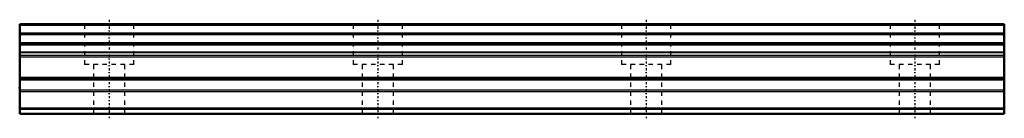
# Model space of a CAD drawing. Header units: millimetres. Extents: x -20 to 200, y -1 to 21.
import ezdxf

# ---------------------------------------------------------------- set-up
doc = ezdxf.new("R2010")
doc.units = ezdxf.units.MM
doc.linetypes.add('Center', pattern=[1.5, 0.45, -0.5, 0.05, -0.5])
doc.linetypes.add('Dashed', pattern=[2, 1, -1])
for name, color, linetype, lineweight in [('2d ConnectionPoints', 7, 'Continuous', 50), ('AM_0', 7, 'Continuous', 50), ('AM_4', 3, 'Continuous', 25), ('AM_7', 7, 'Center', 25), ('AM_9', 6, 'Dashed', 25)]:
    doc.layers.add(name, color=color, linetype=linetype, lineweight=lineweight)

msp = doc.modelspace()

# ---------------------------------------------------------------- linework, layer by layer
at = {"layer": '2d ConnectionPoints'}
for p in [(-20, 5.8), (0, 0), (0, 0)]:
    msp.add_point(p, dxfattribs=at)
at = {"layer": 'AM_0'}
for p, q in [((200, 20), (-20, 20)), ((-20, 20), (-20, 0)), ((200, 20), (200, 0)), ((200, 17.74), (-20, 17.74)), ((200, 15.76), (-20, 15.76)), ((200, 15.46), (-20, 15.46)), ((200, 8.01), (-20, 8.01)), ((200, 7.65), (-20, 7.65)), ((200, 1.21), (-20, 1.21)), ((200, 1.11), (-20, 1.11)), ((200, 0), (-20, 0))]:
    msp.add_line(p, q, dxfattribs=at)
at = {"layer": 'AM_4'}
for p, q in [((200, 19.74), (-20, 19.74)), ((200, 18.03), (-20, 18.03)), ((200, 13.78), (-20, 13.78)), ((200, 13.62), (-20, 13.62)), ((200, 13.03), (-20, 13.03)), ((200, 12.67), (-20, 12.67)), ((200, 5.25), (-20, 5.25)), ((200, 4.89), (-20, 4.89)), ((200, 0.09), (-20, 0.09))]:
    msp.add_line(p, q, dxfattribs=at)
at = {"layer": 'AM_7'}
for p, q in [((0, 21), (0, -1)), ((60, 21), (60, -1)), ((120, 21), (120, -1)), ((180, 21), (180, -1))]:
    msp.add_line(p, q, dxfattribs=at)
at = {"layer": 'AM_9'}
for p, q in [((-5.5, 20), (-5.5, 11)), ((5.5, 11), (5.5, 20)), ((54.5, 20), (54.5, 11)), ((65.5, 11), (65.5, 20)), ((114.5, 20), (114.5, 11)), ((125.5, 11), (125.5, 20)), ((174.5, 20), (174.5, 11)), ((185.5, 11), (185.5, 20)), ((200, 15.46), (-20, 15.46)), ((5.5, 11), (-5.5, 11)), ((-3.5, 11), (-3.5, 0)), ((3.5, 0), (3.5, 11)), ((65.5, 11), (54.5, 11)), ((56.5, 11), (56.5, 0)), ((63.5, 0), (63.5, 11)), ((125.5, 11), (114.5, 11)), ((116.5, 11), (116.5, 0)), ((123.5, 0), (123.5, 11)), ((185.5, 11), (174.5, 11)), ((176.5, 11), (176.5, 0)), ((183.5, 0), (183.5, 11))]:
    msp.add_line(p, q, dxfattribs=at)

doc.saveas('drawing.dxf')
